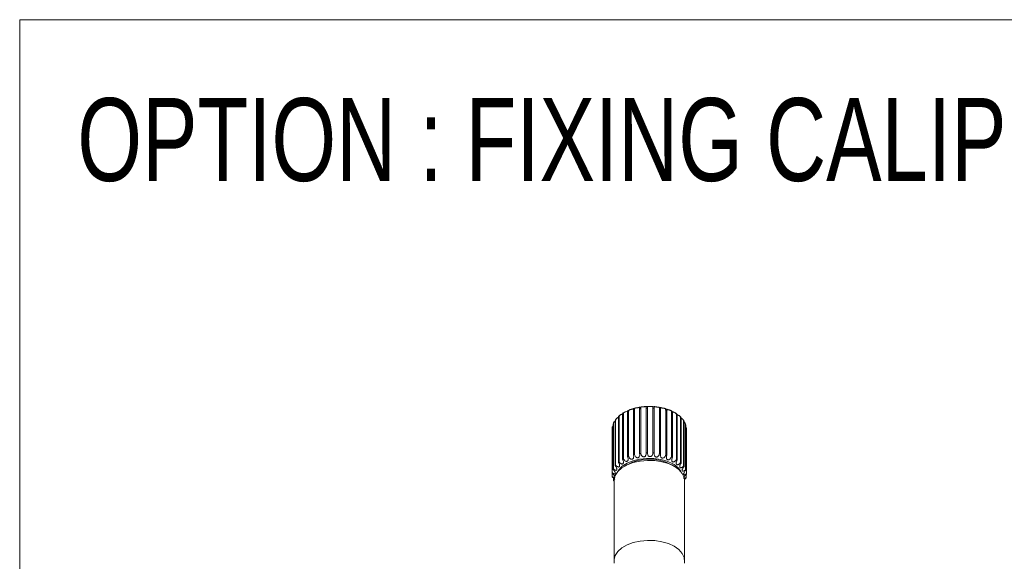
# Model space of a CAD drawing. Header units: millimetres. Extents: x 5 to 415, y 5 to 292.
# Tile 7 of 9: x 282 to 345, y 147 to 181. Entities that reach past the tile are written whole.
import ezdxf

# ---------------------------------------------------------------- set-up
doc = ezdxf.new("R2010")
doc.units = ezdxf.units.MM
doc.styles.add('SLDTEXTSTYLE0', font='TXT', dxfattribs={"width": 0.75})

msp = doc.modelspace()

# ---------------------------------------------------------------- linework, layer by layer
at = {"color": 7, "linetype": 'Continuous', "lineweight": 0}
for p, q in [((282.087, 30.775), (282.087, 181.489)), ((282.087, 181.489), (410.228, 181.489))]:
    msp.add_line(p, q, dxfattribs=at)
at = {"color": 7, "linetype": 'Continuous', "lineweight": 15}
for p, q in [((320.866, 156.455), (320.866, 153.597)), ((320.929, 153.622), (320.929, 156.48)), ((321.233, 156.579), (321.233, 153.721)), ((321.303, 153.74), (321.303, 156.597)), ((321.633, 156.664), (321.633, 153.806)), ((321.707, 153.817), (321.707, 156.675)), ((322.052, 156.706), (322.052, 153.849)), ((322.128, 153.852), (322.128, 156.709)), ((322.478, 156.705), (322.478, 153.847)), ((322.554, 153.842), (322.554, 156.7)), ((322.897, 156.659), (322.897, 153.802)), ((322.97, 153.789), (322.97, 156.647)), ((323.294, 156.572), (323.294, 153.714)), ((323.362, 153.694), (323.362, 156.552)), ((323.658, 156.444), (323.658, 153.586)), ((323.719, 153.56), (323.719, 156.418)), ((320.072, 155.887), (320.072, 153.029)), ((320.104, 153.069), (320.104, 155.927)), ((320.276, 156.103), (320.276, 153.245)), ((320.32, 153.281), (320.32, 156.139)), ((320.544, 156.294), (320.544, 153.436)), ((320.598, 153.467), (320.598, 156.325)), ((323.977, 156.281), (323.977, 153.423)), ((324.029, 153.391), (324.029, 156.249)), ((324.241, 156.088), (324.241, 153.23)), ((324.281, 153.193), (324.281, 156.051)), ((324.44, 155.871), (324.44, 153.013)), ((324.468, 152.972), (324.468, 155.83)), ((319.878, 155.41), (319.878, 152.553)), ((319.883, 152.596), (319.883, 155.454)), ((319.938, 155.654), (319.938, 152.796)), ((319.957, 152.839), (319.957, 155.697)), ((324.569, 155.637), (324.569, 152.779)), ((324.584, 152.736), (324.584, 155.594)), ((324.623, 155.393), (324.623, 152.535)), ((324.625, 152.491), (324.625, 155.349)), ((319.886, 152.351), (319.886, 152.546)), ((319.965, 152.109), (319.965, 152.247)), ((324.504, 152.176), (324.504, 152.05)), ((324.602, 152.469), (324.602, 152.29))]:
    msp.add_line(p, q, dxfattribs=at)
at = {"color": 7, "linetype": 'Continuous', "lineweight": 15, "flags": 128}
for points in [[(320.902, 156.559), (320.899, 156.552), (320.881, 156.535), (320.849, 156.514), (320.804, 156.495), (320.751, 156.478), (320.701, 156.463), (320.661, 156.446), (320.629, 156.422), (320.607, 156.385), (320.598, 156.325), (320.598, 156.325)], [(324.5, 152.074), (324.472, 152.277), (324.351, 152.54), (324.137, 152.781), (323.841, 152.992), (323.476, 153.163), (323.057, 153.287), (322.602, 153.357), (322.132, 153.371), (321.668, 153.329), (321.229, 153.231), (320.834, 153.083), (320.502, 152.891), (320.245, 152.664), (320.077, 152.41), (320.003, 152.142), (320, 152.074)], [(323.753, 153.146), (323.395, 153.312), (322.983, 153.43), (322.537, 153.494), (322.078, 153.501), (321.626, 153.451), (321.204, 153.346), (320.831, 153.191), (320.524, 152.994), (320.298, 152.763), (320.211, 152.623)], [(324.485, 146.818), (324.497, 146.903), (324.472, 147.174), (324.351, 147.436), (324.137, 147.678), (323.841, 147.889), (323.476, 148.06), (323.057, 148.183), (322.602, 148.254), (322.132, 148.268), (321.668, 148.225), (321.229, 148.128), (320.834, 147.98), (320.502, 147.788), (320.245, 147.56), (320.077, 147.307), (320.003, 147.039), (320.016, 146.818)]]:
    msp.add_lwpolyline(points, dxfattribs=at)
at = {"color": 7, "linetype": 'Continuous', "lineweight": 15}
for centre, radius, start, end in [((321.958, 153.817), 2.855, 111.12102, 112.47646), ((322.138, 153.27), 3.431, 104.09356, 105.29265), ((322.227, 152.839), 3.871, 97.72321, 98.82961), ((322.25, 152.616), 4.095, 91.69614, 92.76171), ((322.252, 152.649), 4.062, 85.7428, 86.81411), ((322.288, 152.931), 3.778, 79.60324, 80.72761), ((322.398, 153.4), 3.296, 72.99333, 74.22494), ((322.602, 153.959), 2.701, 65.56896, 66.97546), ((321.055, 155.146), 1.231, 140.61612, 142.99113), ((321.371, 154.834), 1.676, 128.83661, 130.76993), ((321.69, 154.371), 2.239, 119.2005, 120.79412), ((322.887, 154.498), 2.09, 56.89019, 58.5586), ((323.211, 154.927), 1.552, 46.40722, 48.44241), ((323.516, 155.199), 1.143, 33.54572, 36.04135), ((320.678, 155.339), 0.802, 171.75913, 174.91802), ((320.806, 155.3), 0.938, 154.99567, 157.84314), ((323.739, 155.318), 0.889, 18.05341, 21.00348), ((323.832, 155.34), 0.793, 0.63428, 3.81856), ((321.371, 151.976), 1.676, 128.83661, 130.76993), ((321.69, 151.513), 2.239, 119.2005, 120.79412), ((322.25, 150.427), 3.019, 62.06368, 117.93632), ((321.958, 150.959), 2.855, 111.12102, 112.47646), ((322.138, 150.412), 3.431, 104.09356, 105.29265), ((322.227, 149.981), 3.871, 97.72321, 98.82961), ((322.25, 149.758), 4.095, 91.69614, 92.76171), ((322.252, 149.791), 4.062, 85.7428, 86.81411), ((322.288, 150.073), 3.778, 79.60324, 80.72761), ((322.398, 150.542), 3.296, 72.99333, 74.22494), ((322.602, 151.101), 2.701, 65.56896, 66.97546), ((322.887, 151.64), 2.09, 56.89019, 58.5586), ((320.806, 152.442), 0.938, 154.99567, 157.84314), ((321.055, 152.288), 1.231, 140.61612, 142.99113), ((323.17, 152.011), 1.276, 28.66406, 62.83508), ((323.211, 152.069), 1.552, 46.40722, 48.44241), ((323.516, 152.341), 1.143, 33.54572, 36.04135), ((323.739, 152.46), 0.889, 18.05341, 21.00348), ((320.678, 152.481), 0.802, 171.75913, 174.91802), ((320.696, 152.486), 0.822, 189.48919, 192.59871), ((320.859, 152.548), 0.996, 206.11447, 208.84948), ((323.776, 152.493), 0.85, 343.13849, 346.17724), ((323.832, 152.482), 0.793, 0.63428, 3.81856)]:
    msp.add_arc(centre, radius, start, end, dxfattribs=at)
for points, knots in [([(320.544, 156.294), (320.546, 156.317), (320.551, 156.361), (320.575, 156.397), (320.586, 156.401), (320.588, 156.402)], [0, 0, 0, 0, 0.441522, 0.858863, 1, 1, 1, 1]), ([(320.866, 156.455), (320.868, 156.477), (320.872, 156.522), (320.893, 156.557), (320.899, 156.56), (320.901, 156.561)], [0, 0, 0, 0, 0.4004591, 0.7789857, 1, 1, 1, 1]), ([(321.252, 156.677), (321.207, 156.667), (321.081, 156.638), (320.974, 156.587), (320.904, 156.555)], [0, 0, 0, 0, 0.354364, 1, 1, 1, 1]), ([(321.233, 156.579), (321.235, 156.602), (321.238, 156.646), (321.252, 156.679), (321.255, 156.686), (321.243, 156.677), (321.215, 156.66), (321.175, 156.642), (321.125, 156.628), (321.07, 156.617), (321.02, 156.608), (320.98, 156.595), (320.951, 156.573), (320.933, 156.538), (320.93, 156.5), (320.929, 156.48)], [0, 0, 0, 0, 0.110019, 0.214012, 0.285051, 0.356424, 0.420684, 0.485673, 0.553692, 0.622402, 0.688758, 0.752427, 0.819908, 0.900286, 1, 1, 1, 1]), ([(321.633, 156.664), (321.634, 156.687), (321.636, 156.731), (321.643, 156.763), (321.636, 156.77), (321.616, 156.762), (321.58, 156.748), (321.535, 156.735), (321.481, 156.726), (321.426, 156.722), (321.378, 156.717), (321.343, 156.708), (321.319, 156.689), (321.305, 156.655), (321.304, 156.618), (321.303, 156.597)], [0, 0, 0, 0, 0.110019, 0.214012, 0.285051, 0.356424, 0.420684, 0.485673, 0.553692, 0.622402, 0.688758, 0.752427, 0.819908, 0.900286, 1, 1, 1, 1]), ([(321.767, 156.78), (321.689, 156.773), (321.553, 156.76), (321.429, 156.724), (321.375, 156.709)], [0, 0, 0, 0, 0.566436, 1, 1, 1, 1]), ([(322.052, 156.706), (322.053, 156.729), (322.054, 156.773), (322.053, 156.804), (322.038, 156.813), (322.009, 156.808), (321.967, 156.798), (321.917, 156.79), (321.862, 156.786), (321.809, 156.787), (321.765, 156.788), (321.735, 156.782), (321.717, 156.765), (321.708, 156.733), (321.707, 156.695), (321.707, 156.675)], [0, 0, 0, 0, 0.110019, 0.214012, 0.285051, 0.356424, 0.420684, 0.485673, 0.553692, 0.622402, 0.688758, 0.752427, 0.819908, 0.900286, 1, 1, 1, 1]), ([(322.171, 156.81), (322.108, 156.811), (321.971, 156.813), (321.838, 156.792), (321.767, 156.78)], [0, 0, 0, 0, 0.462294, 1, 1, 1, 1]), ([(322.478, 156.705), (322.478, 156.727), (322.478, 156.771), (322.47, 156.803), (322.447, 156.814), (322.411, 156.812), (322.363, 156.807), (322.31, 156.804), (322.255, 156.806), (322.205, 156.813), (322.167, 156.817), (322.144, 156.814), (322.132, 156.799), (322.128, 156.767), (322.128, 156.73), (322.128, 156.709)], [0, 0, 0, 0, 0.110019, 0.214012, 0.285051, 0.356424, 0.420684, 0.485673, 0.553692, 0.622402, 0.688758, 0.752427, 0.819908, 0.900286, 1, 1, 1, 1]), ([(322.573, 156.798), (322.527, 156.804), (322.395, 156.82), (322.259, 156.814), (322.171, 156.81)], [0, 0, 0, 0, 0.349357, 1, 1, 1, 1]), ([(322.897, 156.659), (322.896, 156.682), (322.895, 156.726), (322.88, 156.759), (322.849, 156.772), (322.807, 156.775), (322.755, 156.774), (322.702, 156.777), (322.649, 156.785), (322.604, 156.797), (322.573, 156.805), (322.556, 156.804), (322.551, 156.79), (322.553, 156.758), (322.553, 156.721), (322.554, 156.7)], [0, 0, 0, 0, 0.110019, 0.214012, 0.285051, 0.356424, 0.420684, 0.485673, 0.553692, 0.622402, 0.688758, 0.752427, 0.819908, 0.900286, 1, 1, 1, 1]), ([(323.224, 156.686), (323.111, 156.716), (322.903, 156.772), (322.677, 156.79), (322.573, 156.798)], [0, 0, 0, 0, 0.541318, 1, 1, 1, 1]), ([(323.294, 156.572), (323.293, 156.594), (323.291, 156.638), (323.269, 156.673), (323.232, 156.69), (323.185, 156.697), (323.131, 156.702), (323.078, 156.711), (323.029, 156.724), (322.99, 156.74), (322.967, 156.751), (322.958, 156.751), (322.96, 156.737), (322.967, 156.705), (322.969, 156.667), (322.97, 156.647)], [0, 0, 0, 0, 0.110019, 0.214012, 0.285051, 0.356424, 0.420684, 0.485673, 0.553692, 0.622402, 0.688758, 0.752427, 0.819908, 0.900286, 1, 1, 1, 1]), ([(323.585, 156.561), (323.495, 156.601), (323.382, 156.652), (323.251, 156.68), (323.224, 156.686)], [0, 0, 0, 0, 0.792115, 1, 1, 1, 1]), ([(323.658, 156.444), (323.657, 156.467), (323.654, 156.511), (323.626, 156.549), (323.583, 156.57), (323.533, 156.582), (323.479, 156.593), (323.428, 156.606), (323.385, 156.625), (323.353, 156.644), (323.339, 156.657), (323.338, 156.658), (323.346, 156.643), (323.358, 156.61), (323.361, 156.572), (323.362, 156.552)], [0, 0, 0, 0, 0.110019, 0.2140125, 0.2850512, 0.3564241, 0.4206844, 0.4856727, 0.5536923, 0.6224021, 0.6887581, 0.7524268, 0.8199078, 0.9002863, 1, 1, 1, 1]), ([(323.682, 156.524), (323.683, 156.524), (323.685, 156.525), (323.698, 156.51), (323.714, 156.477), (323.717, 156.439), (323.719, 156.418)], [0, 0, 0, 0, 0.052833, 0.311002, 0.618515, 1, 1, 1, 1]), ([(323.977, 156.281), (323.975, 156.304), (323.971, 156.349), (323.939, 156.39), (323.891, 156.416), (323.84, 156.433), (323.787, 156.449), (323.742, 156.468), (323.713, 156.484), (323.705, 156.491), (323.704, 156.492)], [0, 0, 0, 0, 0.196673, 0.382574, 0.509564, 0.637152, 0.752025, 0.8682, 0.989793, 1, 1, 1, 1]), ([(323.982, 156.355), (323.968, 156.366), (323.936, 156.392), (323.898, 156.413), (323.878, 156.424)], [0, 0, 0, 0, 0.466935, 1, 1, 1, 1]), ([(320.083, 155.876), (320.08, 155.874), (320.063, 155.862), (320.031, 155.839), (319.994, 155.803), (319.963, 155.757), (319.959, 155.718), (319.957, 155.697)], [0, 0, 0, 0, 0.042033, 0.237998, 0.445697, 0.693092, 1, 1, 1, 1]), ([(320.072, 155.887), (320.074, 155.912), (320.078, 155.948), (320.098, 155.97), (320.104, 155.977)], [0, 0, 0, 0, 0.681391, 1, 1, 1, 1]), ([(320.28, 156.121), (320.276, 156.119), (320.258, 156.107), (320.22, 156.089), (320.176, 156.062), (320.139, 156.03), (320.11, 155.987), (320.106, 155.948), (320.104, 155.927)], [0, 0, 0, 0, 0.051486, 0.218171, 0.378104, 0.547614, 0.749522, 1, 1, 1, 1]), ([(320.276, 156.103), (320.279, 156.127), (320.284, 156.172), (320.308, 156.197), (320.319, 156.209)], [0, 0, 0, 0, 0.524756, 1, 1, 1, 1]), ([(320.553, 156.344), (320.545, 156.34), (320.525, 156.327), (320.481, 156.309), (320.431, 156.289), (320.387, 156.267), (320.351, 156.238), (320.325, 156.198), (320.322, 156.16), (320.32, 156.139)], [0, 0, 0, 0, 0.083576, 0.224661, 0.360913, 0.491646, 0.630208, 0.795253, 1, 1, 1, 1]), ([(323.985, 156.357), (323.99, 156.354), (324.002, 156.344), (324.023, 156.308), (324.027, 156.27), (324.029, 156.249)], [0, 0, 0, 0, 0.23776, 0.577962, 1, 1, 1, 1]), ([(324.241, 156.088), (324.238, 156.111), (324.233, 156.157), (324.197, 156.201), (324.147, 156.232), (324.096, 156.254), (324.051, 156.273), (324.03, 156.286), (324.022, 156.291)], [0, 0, 0, 0, 0.237812, 0.4626, 0.616154, 0.770431, 0.909333, 1, 1, 1, 1]), ([(324.24, 156.152), (324.233, 156.162), (324.219, 156.179), (324.199, 156.192), (324.19, 156.199)], [0, 0, 0, 0, 0.547504, 1, 1, 1, 1]), ([(324.242, 156.154), (324.244, 156.152), (324.255, 156.144), (324.275, 156.11), (324.279, 156.072), (324.281, 156.051)], [0, 0, 0, 0, 0.087565, 0.494801, 1, 1, 1, 1]), ([(324.44, 155.871), (324.437, 155.894), (324.432, 155.94), (324.392, 155.988), (324.342, 156.025), (324.303, 156.046), (324.283, 156.058), (324.279, 156.06)], [0, 0, 0, 0, 0.294015, 0.571928, 0.761772, 0.952509, 1, 1, 1, 1]), ([(324.441, 155.914), (324.437, 155.923), (324.429, 155.94), (324.415, 155.955), (324.407, 155.963)], [0, 0, 0, 0, 0.469629, 1, 1, 1, 1]), ([(324.442, 155.915), (324.447, 155.908), (324.464, 155.885), (324.467, 155.852), (324.468, 155.83)], [0, 0, 0, 0, 0.313616, 1, 1, 1, 1]), ([(324.569, 155.637), (324.566, 155.661), (324.56, 155.707), (324.519, 155.759), (324.484, 155.789), (324.469, 155.8), (324.468, 155.8)], [0, 0, 0, 0, 0.38508, 0.749071, 0.997715, 1, 1, 1, 1]), ([(319.938, 155.581), (319.934, 155.576), (319.915, 155.557), (319.891, 155.515), (319.886, 155.476), (319.883, 155.454)], [0, 0, 0, 0, 0.124645, 0.515332, 1, 1, 1, 1]), ([(324.623, 155.393), (324.621, 155.417), (324.618, 155.454), (324.593, 155.487), (324.584, 155.499)], [0, 0, 0, 0, 0.656166, 1, 1, 1, 1]), ([(320.32, 153.281), (320.343, 153.251), (320.383, 153.2), (320.45, 153.155), (320.501, 153.138), (320.541, 153.141), (320.571, 153.158), (320.593, 153.19), (320.605, 153.238), (320.599, 153.312), (320.575, 153.382), (320.551, 153.424), (320.544, 153.436)], [0, 0, 0, 0, 0.175138, 0.296837, 0.384674, 0.453727, 0.523148, 0.58493, 0.665733, 0.778141, 0.935072, 1, 1, 1, 1]), ([(320.598, 153.467), (320.619, 153.435), (320.654, 153.38), (320.719, 153.328), (320.772, 153.306), (320.816, 153.304), (320.852, 153.318), (320.88, 153.347), (320.901, 153.394), (320.906, 153.468), (320.892, 153.54), (320.872, 153.584), (320.866, 153.597)], [0, 0, 0, 0, 0.175138, 0.296837, 0.384674, 0.453727, 0.523148, 0.58493, 0.665733, 0.778141, 0.935072, 1, 1, 1, 1]), ([(320.929, 153.622), (320.946, 153.587), (320.976, 153.529), (321.038, 153.471), (321.091, 153.443), (321.137, 153.436), (321.177, 153.446), (321.212, 153.472), (321.24, 153.517), (321.257, 153.589), (321.252, 153.662), (321.238, 153.708), (321.233, 153.721)], [0, 0, 0, 0, 0.175138, 0.296837, 0.384674, 0.453727, 0.523148, 0.58493, 0.665733, 0.778141, 0.935072, 1, 1, 1, 1]), ([(321.303, 153.74), (321.316, 153.703), (321.338, 153.642), (321.395, 153.578), (321.447, 153.545), (321.494, 153.533), (321.537, 153.539), (321.576, 153.561), (321.612, 153.602), (321.639, 153.672), (321.644, 153.745), (321.635, 153.792), (321.633, 153.806)], [0, 0, 0, 0, 0.1751378, 0.2968366, 0.3846745, 0.4537275, 0.5231484, 0.5849304, 0.6657332, 0.7781408, 0.9350719, 1, 1, 1, 1]), ([(321.707, 153.817), (321.716, 153.78), (321.73, 153.717), (321.78, 153.647), (321.828, 153.609), (321.876, 153.592), (321.92, 153.593), (321.963, 153.611), (322.004, 153.648), (322.041, 153.715), (322.055, 153.787), (322.053, 153.835), (322.052, 153.849)], [0, 0, 0, 0, 0.175138, 0.296837, 0.384674, 0.453727, 0.523148, 0.58493, 0.665733, 0.778141, 0.935072, 1, 1, 1, 1]), ([(322.128, 153.852), (322.132, 153.814), (322.139, 153.75), (322.18, 153.675), (322.224, 153.632), (322.269, 153.611), (322.314, 153.607), (322.359, 153.62), (322.405, 153.653), (322.45, 153.716), (322.473, 153.786), (322.477, 153.833), (322.478, 153.847)], [0, 0, 0, 0, 0.175138, 0.296837, 0.384674, 0.453727, 0.523148, 0.58493, 0.665733, 0.778141, 0.935072, 1, 1, 1, 1]), ([(322.554, 153.842), (322.553, 153.804), (322.551, 153.74), (322.582, 153.661), (322.62, 153.614), (322.662, 153.588), (322.705, 153.58), (322.751, 153.589), (322.8, 153.616), (322.852, 153.674), (322.884, 153.741), (322.894, 153.788), (322.897, 153.802)], [0, 0, 0, 0, 0.1751378, 0.2968366, 0.3846745, 0.4537275, 0.5231484, 0.5849304, 0.6657332, 0.7781408, 0.9350719, 1, 1, 1, 1]), ([(322.97, 153.789), (322.964, 153.751), (322.954, 153.687), (322.974, 153.607), (323.004, 153.556), (323.041, 153.526), (323.082, 153.513), (323.127, 153.517), (323.178, 153.54), (323.235, 153.591), (323.274, 153.655), (323.29, 153.7), (323.294, 153.714)], [0, 0, 0, 0, 0.175138, 0.296837, 0.384674, 0.453727, 0.523148, 0.58493, 0.665733, 0.778141, 0.935072, 1, 1, 1, 1]), ([(323.362, 153.694), (323.352, 153.657), (323.334, 153.595), (323.342, 153.512), (323.364, 153.459), (323.395, 153.425), (323.432, 153.409), (323.475, 153.408), (323.526, 153.425), (323.586, 153.471), (323.632, 153.53), (323.652, 153.574), (323.658, 153.586)], [0, 0, 0, 0, 0.175138, 0.296837, 0.384674, 0.453727, 0.523148, 0.58493, 0.665733, 0.778141, 0.935072, 1, 1, 1, 1]), ([(323.719, 153.56), (323.704, 153.524), (323.679, 153.464), (323.675, 153.382), (323.688, 153.326), (323.712, 153.29), (323.744, 153.27), (323.783, 153.265), (323.833, 153.277), (323.895, 153.316), (323.945, 153.37), (323.97, 153.411), (323.977, 153.423)], [0, 0, 0, 0, 0.175138, 0.296837, 0.384674, 0.453727, 0.523148, 0.58493, 0.665733, 0.778141, 0.935072, 1, 1, 1, 1]), ([(324.029, 153.391), (324.01, 153.357), (323.978, 153.3), (323.963, 153.218), (323.966, 153.162), (323.983, 153.124), (324.008, 153.101), (324.043, 153.092), (324.089, 153.099), (324.15, 153.132), (324.203, 153.181), (324.232, 153.219), (324.241, 153.23)], [0, 0, 0, 0, 0.175138, 0.296837, 0.384674, 0.453727, 0.523148, 0.58493, 0.665733, 0.778141, 0.935072, 1, 1, 1, 1]), ([(319.883, 152.596), (319.911, 152.574), (319.957, 152.537), (320.015, 152.512), (320.05, 152.509), (320.072, 152.521), (320.081, 152.545), (320.078, 152.58), (320.063, 152.628), (320.027, 152.695), (319.981, 152.754), (319.948, 152.786), (319.938, 152.796)], [0, 0, 0, 0, 0.175138, 0.296837, 0.384674, 0.453727, 0.523148, 0.58493, 0.665733, 0.778141, 0.935072, 1, 1, 1, 1]), ([(319.957, 152.839), (319.984, 152.814), (320.029, 152.771), (320.092, 152.74), (320.134, 152.733), (320.163, 152.743), (320.179, 152.765), (320.185, 152.8), (320.179, 152.849), (320.152, 152.919), (320.113, 152.983), (320.081, 153.019), (320.072, 153.029)], [0, 0, 0, 0, 0.175138, 0.296837, 0.384674, 0.453727, 0.523148, 0.58493, 0.665733, 0.778141, 0.935072, 1, 1, 1, 1]), ([(320.104, 153.069), (320.13, 153.042), (320.173, 152.995), (320.239, 152.957), (320.286, 152.945), (320.321, 152.952), (320.345, 152.972), (320.359, 153.005), (320.361, 153.055), (320.345, 153.127), (320.313, 153.194), (320.285, 153.233), (320.276, 153.245)], [0, 0, 0, 0, 0.175138, 0.296837, 0.384674, 0.453727, 0.523148, 0.58493, 0.665733, 0.778141, 0.935072, 1, 1, 1, 1]), ([(324.281, 153.193), (324.259, 153.161), (324.222, 153.108), (324.195, 153.028), (324.189, 152.973), (324.197, 152.933), (324.216, 152.907), (324.244, 152.895), (324.286, 152.898), (324.345, 152.924), (324.399, 152.967), (324.431, 153.003), (324.44, 153.013)], [0, 0, 0, 0, 0.175138, 0.296837, 0.384674, 0.453727, 0.523148, 0.58493, 0.665733, 0.778141, 0.935072, 1, 1, 1, 1]), ([(324.468, 152.972), (324.444, 152.943), (324.402, 152.894), (324.365, 152.818), (324.35, 152.763), (324.349, 152.722), (324.36, 152.696), (324.382, 152.681), (324.417, 152.679), (324.472, 152.7), (324.526, 152.738), (324.559, 152.77), (324.569, 152.779)], [0, 0, 0, 0, 0.175138, 0.296837, 0.384674, 0.453727, 0.523148, 0.58493, 0.665733, 0.778141, 0.935072, 1, 1, 1, 1]), ([(324.584, 152.736), (324.558, 152.709), (324.513, 152.664), (324.467, 152.593), (324.443, 152.54), (324.434, 152.5), (324.437, 152.472), (324.451, 152.456), (324.479, 152.451), (324.527, 152.466), (324.579, 152.498), (324.613, 152.527), (324.623, 152.535)], [0, 0, 0, 0, 0.175138, 0.296837, 0.384674, 0.453727, 0.523148, 0.58493, 0.665733, 0.778141, 0.935072, 1, 1, 1, 1]), ([(319.886, 152.351), (319.913, 152.331), (319.959, 152.299), (320.009, 152.279), (320.037, 152.28), (320.051, 152.294), (320.052, 152.318), (320.041, 152.352), (320.017, 152.398), (319.972, 152.461), (319.922, 152.515), (319.888, 152.544), (319.878, 152.553)], [0, 0, 0, 0, 0.175138, 0.296837, 0.384674, 0.453727, 0.523148, 0.58493, 0.665733, 0.778141, 0.935072, 1, 1, 1, 1]), ([(320.049, 152.158), (320.048, 152.159), (320.034, 152.179), (319.991, 152.225), (319.939, 152.274), (319.905, 152.299), (319.895, 152.307)], [0, 0, 0, 0, 0.023139, 0.351638, 0.810254, 1, 1, 1, 1]), ([(324.625, 152.491), (324.598, 152.467), (324.552, 152.427), (324.498, 152.361), (324.465, 152.311), (324.448, 152.272), (324.443, 152.245), (324.449, 152.227), (324.469, 152.22), (324.51, 152.23), (324.558, 152.257), (324.592, 152.282), (324.602, 152.29)], [0, 0, 0, 0, 0.175138, 0.296837, 0.384674, 0.453727, 0.523148, 0.58493, 0.665733, 0.778141, 0.935072, 1, 1, 1, 1]), ([(324.59, 152.246), (324.562, 152.226), (324.528, 152.2), (324.494, 152.166), (324.488, 152.159)], [0, 0, 0, 0, 0.798939, 1, 1, 1, 1])]:
    msp.add_open_spline(points, degree=3, knots=knots, dxfattribs=at)
for points in [[(320.668, 156.443), (320.592, 156.396)], [(321.375, 156.709), (321.252, 156.677)], [(323.682, 156.524), (323.585, 156.561)], [(320.14, 156.025), (320.108, 155.975)], [(320.376, 156.252), (320.325, 156.204)], [(320.836, 153.094), (320.659, 152.992)], [(323.841, 152.992), (323.665, 153.094)], [(319.965, 152.109), (320.008, 152.083)], [(320, 152.074), (320, 146.971)], [(324.5, 146.971), (324.5, 152.074)]]:
    msp.add_open_spline(points, degree=1, dxfattribs=at)

# ---------------------------------------------------------------- texts
at = {"color": 7, "linetype": 'Continuous', "lineweight": 0, "insert": (285.763, 176.488), "char_height": 5.29167, "attachment_point": 1, "style": 'SLDTEXTSTYLE0'}
msp.add_mtext('OPTION : FIXING CALIPER', dxfattribs=at)

doc.saveas('drawing.dxf')
